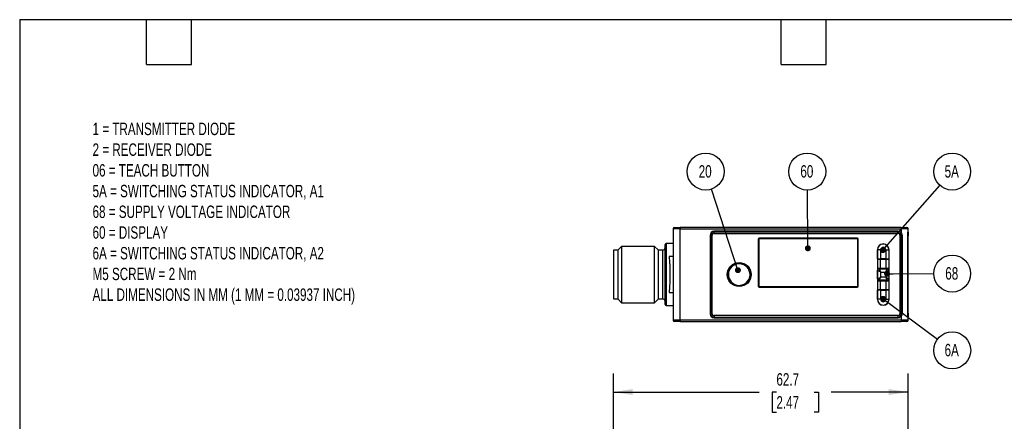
# Model space of a CAD drawing. Header units: millimetres. Extents: x 8 to 341, y 8 to 262.
# Tile 5 of 8: x 8 to 217, y 176 to 262. Entities that reach past the tile are written whole.
import ezdxf

# ---------------------------------------------------------------- set-up
doc = ezdxf.new("R2010")
doc.units = ezdxf.units.MM
doc.header["$LTSCALE"] = 1.25
doc.layers.add('DIMENSIONS', color=140, linetype='Continuous', lineweight=25)
doc.layers.add('TEXT', color=140, linetype='Continuous', lineweight=25)
doc.styles.add('SLDTEXTSTYLE0', font='TXT', dxfattribs={"width": 0.7})
doc.dimstyles.new('SLDDIMSTYLE1', dxfattribs={"dimtxt": 2.69751, "dimasz": 4.1275, "dimexe": 0, "dimexo": 0.0625, "dimgap": 0.674377, "dimtad": 0, "dimtih": 1, "dimtoh": 1, "dimrnd": 1e-09, "dimzin": 12, "dimdsep": 46, "dimtxsty": 'SLDTEXTSTYLE0', "dimsah": 1, "dimcen": 0.09, "dimadec": 0, "dimazin": 3, "dimtfac": 1, "dimtofl": 0, "dimtmove": 0, "dimatfit": 3, "dimfxl": 0, "dimfrac": 2, "dimtolj": 1, "dimtzin": 12, "dimarcsym": 0})
doc.dimstyles.new('SLDDIMSTYLE6', dxfattribs={"dimtxt": 0.18, "dimasz": 1.27, "dimexe": 0, "dimexo": 0.0625, "dimgap": 0, "dimtad": 0, "dimtih": 1, "dimtoh": 1, "dimdec": 0, "dimrnd": 1e-09, "dimzin": 0, "dimdsep": 46, "dimtxsty": 'Standard', "dimblk1": 'DOT', "dimblk2": 'DOT', "dimsah": 1, "dimcen": 0.09, "dimadec": 0, "dimazin": 0, "dimtfac": 1.27, "dimtdec": 0, "dimtofl": 0, "dimtmove": 0, "dimatfit": 3, "dimldrblk": 'DOT', "dimfxl": 0, "dimfrac": 2, "dimtolj": 1, "dimtzin": 0, "dimarcsym": 0})

# ---------------------------------------------------------------- blocks, each defined once
blk = doc.blocks.new('_D_4')
at = {"layer": 'DIMENSIONS'}
for p, q in [((134.17, 124.12), (134.17, 186.63)), ((196.85, 160.56), (196.85, 186.63)), ((134.17, 182.66), (165.18, 182.66)), ((168.84, 182.66), (167.93, 182.66)), ((167.93, 182.66), (167.93, 178.38)), ((176.85, 182.66), (177.76, 182.66)), ((177.76, 182.66), (177.76, 178.38)), ((196.85, 182.66), (180.51, 182.66)), ((167.93, 178.38), (168.84, 178.38)), ((177.76, 178.38), (176.85, 178.38))]:
    blk.add_line(p, q, dxfattribs=at)
for points in [[(134.17, 182.66), (138.3, 182.03), (138.3, 183.3)], [(196.85, 182.66), (192.72, 183.3), (192.72, 182.03)]]:
    blk.add_solid(points, dxfattribs=at)
at = {"layer": 'DIMENSIONS', "char_height": 2.646, "attachment_point": 1, "style": 'SLDTEXTSTYLE0'}
for s, insert in [('62.7', (168.84, 186.68)), ('2.47', (168.84, 181.79))]:
    blk.add_mtext(s, dxfattribs=dict(at, insert=insert))
blk = doc.blocks.new('SW_NOTE_0')
at = {"layer": 'DIMENSIONS', "color": 0}
blk.add_circle((3.93, 0.01), 3.93, dxfattribs=at)
at = {"layer": 'DIMENSIONS', "color": 0, "insert": (3.84, 1.38), "char_height": 2.646, "attachment_point": 2, "style": 'SLDTEXTSTYLE0'}
blk.add_mtext('68', dxfattribs=at)
blk = doc.blocks.new('_Dot')
at = {"color": 0, "linetype": 'ByBlock', "lineweight": -2}
blk.add_line((-0.5, 0), (-1, 0), dxfattribs=at)
at = {"color": 0, "linetype": 'ByBlock', "const_width": 0.5}
blk.add_lwpolyline([(-0.25, 0, 1), (0.25, 0, 1)], format="xyb", close=True, dxfattribs=at)
blk = doc.blocks.new('SW_NOTE_0_1')
at = {"layer": 'DIMENSIONS', "color": 0}
blk.add_circle((3.15, -2.35), 3.93, dxfattribs=at)
at = {"layer": 'DIMENSIONS', "color": 0, "insert": (3.05, -0.98), "char_height": 2.646, "attachment_point": 2, "style": 'SLDTEXTSTYLE0'}
blk.add_mtext('6A', dxfattribs=at)
blk = doc.blocks.new('SW_NOTE_0_2')
at = {"layer": 'DIMENSIONS', "color": 0}
blk.add_circle((2.6, 2.95), 3.93, dxfattribs=at)
at = {"layer": 'DIMENSIONS', "color": 0, "insert": (2.51, 4.32), "char_height": 2.646, "attachment_point": 2, "style": 'SLDTEXTSTYLE0'}
blk.add_mtext('5A', dxfattribs=at)
blk = doc.blocks.new('SW_NOTE_0_3')
at = {"layer": 'DIMENSIONS', "color": 0}
blk.add_circle((-0.03, 3.93), 3.93, dxfattribs=at)
at = {"layer": 'DIMENSIONS', "color": 0, "insert": (-0.12, 5.31), "char_height": 2.646, "attachment_point": 2, "style": 'SLDTEXTSTYLE0'}
blk.add_mtext('60', dxfattribs=at)
blk = doc.blocks.new('SW_NOTE_0_4')
at = {"layer": 'DIMENSIONS', "color": 0}
blk.add_circle((-1.22, 3.74), 3.93, dxfattribs=at)
at = {"layer": 'DIMENSIONS', "color": 0, "insert": (-1.32, 5.11), "char_height": 2.646, "attachment_point": 2, "style": 'SLDTEXTSTYLE0'}
blk.add_mtext('20', dxfattribs=at)

msp = doc.modelspace()

# ---------------------------------------------------------------- linework, layer by layer
for p, q in [((148.352, 217.379), (146.852, 217.379)), ((146.852, 217.379), (146.852, 197.979)), ((148.352, 217.679), (148.352, 217.379)), ((195.352, 217.679), (148.352, 217.679)), ((148.352, 217.379), (195.352, 217.379)), ((148.352, 197.979), (148.352, 217.379)), ((154.752, 216.054), (154.752, 199.304)), ((154.902, 216.054), (154.902, 199.304)), ((155.202, 216.054), (154.902, 216.054)), ((155.202, 199.304), (155.202, 216.054)), ((194.727, 216.879), (155.577, 216.879)), ((155.577, 216.429), (155.577, 216.729)), ((194.727, 216.729), (155.577, 216.729)), ((155.577, 216.429), (194.727, 216.429)), ((194.727, 216.429), (194.727, 216.729)), ((195.102, 216.054), (195.102, 199.304)), ((195.102, 216.054), (195.402, 216.054)), ((195.352, 217.679), (195.352, 217.379)), ((196.852, 217.379), (195.352, 217.379)), ((195.352, 217.379), (195.352, 216.593)), ((195.402, 199.304), (195.402, 216.054)), ((195.552, 216.054), (195.552, 199.304)), ((196.799, 216.679), (196.852, 216.679)), ((196.799, 198.679), (196.799, 216.679)), ((196.799, 215.929), (196.852, 215.929)), ((196.852, 216.679), (196.852, 217.379)), ((196.852, 216.679), (196.852, 215.929)), ((196.852, 199.429), (196.852, 215.929)), ((135.933, 213.679), (135.171, 212.917)), ((142.909, 213.679), (135.933, 213.679)), ((135.933, 213.679), (135.933, 201.679)), ((143.671, 212.917), (142.909, 213.679)), ((142.909, 201.679), (142.909, 213.679)), ((146.852, 214.279), (145.371, 214.279)), ((145.371, 214.279), (145.371, 207.679)), ((164.952, 215.229), (164.952, 205.209)), ((165.077, 215.104), (165.077, 205.334)), ((186.052, 215.429), (165.152, 215.429)), ((185.927, 215.304), (165.277, 215.304)), ((186.127, 205.334), (186.127, 215.104)), ((186.252, 205.209), (186.252, 215.229)), ((135.171, 212.879), (134.171, 212.879)), ((134.171, 212.879), (134.171, 202.479)), ((135.171, 202.441), (135.171, 212.917)), ((143.671, 212.917), (143.671, 202.441)), ((144.671, 212.879), (143.671, 212.879)), ((144.671, 207.679), (144.671, 212.879)), ((146.852, 211.506), (146.025, 211.506)), ((190.301, 212.954), (190.301, 210.867)), ((191.026, 212.954), (190.326, 212.954)), ((190.326, 211.029), (190.326, 212.954)), ((191.026, 211.029), (191.026, 212.954)), ((192.076, 212.954), (192.776, 212.954)), ((192.076, 212.954), (192.076, 211.029)), ((192.776, 212.954), (192.776, 211.029)), ((192.801, 210.867), (192.801, 212.954)), ((190.301, 210.867), (190.301, 209.067)), ((191.001, 210.867), (190.301, 210.867)), ((190.326, 211.029), (191.026, 211.029)), ((191.001, 209.067), (191.001, 210.867)), ((192.101, 210.867), (191.001, 210.867)), ((192.076, 211.029), (191.026, 211.029)), ((192.076, 211.029), (192.776, 211.029)), ((192.101, 210.867), (192.101, 209.067)), ((192.801, 210.867), (192.101, 210.867)), ((192.801, 209.067), (192.801, 210.867)), ((144.671, 202.479), (144.671, 207.679)), ((145.371, 207.679), (145.371, 201.079)), ((190.301, 209.067), (191.001, 209.067)), ((190.301, 209.067), (190.301, 206.292)), ((190.326, 206.754), (190.326, 208.604)), ((190.626, 208.904), (192.476, 208.904)), ((191.001, 209.067), (192.101, 209.067)), ((191.026, 207.154), (191.026, 208.204)), ((191.026, 208.204), (192.076, 208.204)), ((192.076, 208.204), (192.076, 207.154)), ((192.101, 209.067), (192.801, 209.067)), ((192.776, 208.604), (192.776, 206.754)), ((192.801, 206.292), (192.801, 209.067)), ((190.301, 206.292), (190.301, 204.492)), ((191.001, 206.292), (190.301, 206.292)), ((192.476, 206.454), (190.626, 206.454)), ((191.001, 204.492), (191.001, 206.292)), ((192.101, 206.292), (191.001, 206.292)), ((192.076, 207.154), (191.026, 207.154)), ((192.101, 206.292), (192.101, 204.492)), ((192.801, 206.292), (192.101, 206.292)), ((192.801, 204.492), (192.801, 206.292)), ((146.025, 203.852), (146.852, 203.852)), ((165.152, 205.009), (186.052, 205.009)), ((165.277, 205.134), (185.927, 205.134)), ((190.301, 204.492), (191.001, 204.492)), ((190.301, 204.492), (190.301, 202.404)), ((191.026, 204.329), (190.326, 204.329)), ((190.326, 202.404), (190.326, 204.329)), ((191.001, 204.492), (192.101, 204.492)), ((191.026, 202.404), (191.026, 204.329)), ((191.026, 204.329), (192.076, 204.329)), ((192.776, 204.329), (192.076, 204.329)), ((192.076, 204.329), (192.076, 202.404)), ((192.101, 204.492), (192.801, 204.492)), ((192.776, 204.329), (192.776, 202.404)), ((192.801, 202.404), (192.801, 204.492)), ((134.171, 202.479), (135.171, 202.479)), ((135.171, 202.441), (135.933, 201.679)), ((135.933, 201.679), (142.909, 201.679)), ((142.909, 201.679), (143.671, 202.441)), ((143.671, 202.479), (144.671, 202.479)), ((145.371, 201.079), (146.852, 201.079)), ((191.026, 202.404), (190.326, 202.404)), ((192.076, 202.404), (192.776, 202.404)), ((155.202, 199.304), (154.902, 199.304)), ((194.727, 198.929), (155.577, 198.929)), ((155.577, 198.929), (155.577, 198.629)), ((194.727, 198.629), (194.727, 198.929)), ((195.102, 199.304), (195.402, 199.304)), ((196.852, 199.429), (196.799, 199.429)), ((196.852, 199.429), (196.852, 198.679)), ((148.352, 197.979), (146.852, 197.979)), ((148.352, 197.979), (148.352, 197.679)), ((195.352, 197.979), (148.352, 197.979)), ((148.352, 197.679), (195.352, 197.679)), ((155.577, 198.629), (194.727, 198.629)), ((155.577, 198.479), (194.727, 198.479)), ((155.617, 198.629), (155.617, 198.591)), ((155.617, 198.591), (194.667, 198.591)), ((194.667, 198.591), (194.667, 198.629)), ((195.352, 198.766), (195.352, 197.979)), ((196.852, 197.979), (195.352, 197.979)), ((195.352, 197.979), (195.352, 197.679)), ((196.852, 198.679), (196.799, 198.679)), ((196.852, 197.979), (196.852, 198.679))]:
    msp.add_line(p, q)
for radius in [2.55, 2.5]:
    msp.add_circle((160.927, 207.679), radius)
for centre, radius, start, end in [((147.152, 217.379), 0.3, 90, 180), ((155.577, 216.054), 0.825, 90, 180), ((155.577, 216.054), 0.675, 90, 180), ((194.727, 216.054), 0.825, 40.74905, 90), ((194.727, 216.054), 0.675, 0, 90), ((196.552, 217.379), 0.3, 0, 90), ((145.371, 214.079), 0.2, 90, 180), ((165.152, 215.229), 0.2, 90, 180), ((165.277, 215.104), 0.2, 90, 180), ((185.927, 215.104), 0.2, 0, 90), ((186.052, 215.229), 0.2, 0, 90), ((191.551, 212.954), 1.25, 0, 180), ((191.551, 212.954), 1.225, 0, 180), ((144.671, 213.379), 0.5, 270, 0), ((191.551, 212.954), 0.525, 0, 180), ((190.626, 208.604), 0.3, 90, 180), ((192.476, 208.604), 0.3, 0, 90), ((165.152, 205.209), 0.2, 180, 270), ((165.277, 205.334), 0.2, 180, 270), ((185.927, 205.334), 0.2, 270, 0), ((186.052, 205.209), 0.2, 270, 0), ((190.626, 206.754), 0.3, 180, 270), ((192.476, 206.754), 0.3, 270, 0), ((144.671, 201.979), 0.5, 0, 90), ((145.371, 201.279), 0.2, 180, 270), ((191.551, 202.404), 1.25, 180, 0), ((191.551, 202.404), 1.225, 180, 0), ((191.551, 202.404), 0.525, 180, 0), ((155.577, 199.304), 0.825, 180, 270), ((155.577, 199.304), 0.675, 180, 270), ((194.727, 199.304), 0.675, 270, 0), ((147.152, 197.979), 0.3, 180, 270), ((155.617, 199.266), 0.675, 224.28362, 270), ((194.667, 199.266), 0.675, 270, 305.30102), ((194.727, 199.304), 0.825, 270, 319.25095), ((196.552, 197.979), 0.3, 270, 0)]:
    msp.add_arc(centre, radius, start, end)
for points in [[(147.152, 217.679), (147.152, 217.679), (147.69, 217.679), (148.352, 217.679)], [(155.577, 216.429), (155.37, 216.429), (155.202, 216.261), (155.202, 216.054)], [(195.352, 217.679), (196.014, 217.679), (196.552, 217.679), (196.552, 217.679)], [(194.727, 198.929), (194.934, 198.929), (195.102, 199.097), (195.102, 199.304)], [(148.352, 197.679), (147.69, 197.679), (147.152, 197.679), (147.152, 197.679)], [(196.552, 197.679), (196.552, 197.679), (196.014, 197.679), (195.352, 197.679)]]:
    msp.add_open_spline(points, degree=3)
for points, knots in [([(195.102, 216.054), (195.102, 216.154), (195.062, 216.249), (194.922, 216.39), (194.826, 216.429), (194.727, 216.429)], [0, 0, 0, 0, 0.5, 0.5, 1, 1, 1, 1]), ([(195.352, 216.593), (195.416, 216.518), (195.466, 216.433), (195.535, 216.249), (195.552, 216.153), (195.552, 216.054)], [0, 0, 0, 0, 0.5, 0.5, 1, 1, 1, 1]), ([(145.171, 207.679), (145.171, 205.982), (145.171, 204.354), (145.171, 201.953), (145.171, 201.279), (145.171, 201.279), (145.171, 201.953), (145.171, 204.354), (145.171, 205.982), (145.171, 209.376), (145.171, 211.004), (145.171, 213.405), (145.171, 214.079), (145.171, 214.079)], [0, 0, 0, 0, 0.1666667, 0.1666667, 0.3333333, 0.3333333, 0.5, 0.5, 0.6666667, 0.6666667, 0.8333333, 0.8333333, 1, 1, 1, 1]), ([(146.025, 211.506), (146.095, 210.949), (146.126, 210.344), (146.155, 209.367), (146.161, 209.033), (146.169, 208.363), (146.171, 208.025), (146.171, 207.343), (146.169, 206.999), (146.162, 206.329), (146.156, 206), (146.137, 205.352), (146.123, 205.032), (146.085, 204.422), (146.06, 204.131), (146.025, 203.852)], [0, 0, 0, 0, 0.25, 0.25, 0.375, 0.375, 0.5, 0.5, 0.625, 0.625, 0.75, 0.75, 0.875, 0.875, 1, 1, 1, 1]), ([(161.878, 209.773), (162.433, 209.521), (162.866, 209.059), (163.294, 207.917), (163.273, 207.284), (162.769, 206.173), (162.307, 205.74), (161.164, 205.311), (160.532, 205.333), (159.421, 205.837), (158.988, 206.299), (158.559, 207.442), (158.58, 208.074), (159.085, 209.185), (159.547, 209.618), (160.689, 210.047), (161.322, 210.026), (161.878, 209.773)], [0, 0, 0, 0, 0.125, 0.125, 0.25, 0.25, 0.375, 0.375, 0.5, 0.5, 0.625, 0.625, 0.75, 0.75, 0.875, 0.875, 1, 1, 1, 1]), ([(145.171, 201.279), (145.171, 201.279), (145.171, 201.953), (145.171, 204.354), (145.171, 205.982), (145.171, 207.679)], [0, 0, 0, 0, 0.5, 0.5, 1, 1, 1, 1]), ([(191.026, 208.204), (190.999, 208.22), (190.948, 208.249), (190.877, 208.289), (190.819, 208.323), (190.738, 208.369), (190.639, 208.425), (190.528, 208.489), (190.439, 208.54), (190.374, 208.576), (190.334, 208.6), (190.329, 208.603), (190.326, 208.604)], [0, 0, 0, 0, 0.0800132, 0.1492545, 0.2077233, 0.2554209, 0.3975868, 0.5226818, 0.6509949, 0.7726092, 0.8885501, 1, 1, 1, 1]), ([(190.626, 208.904), (190.626, 208.904), (190.669, 208.829), (190.818, 208.569), (190.922, 208.387), (191.026, 208.204)], [0, 0, 0, 0, 0.5, 0.5, 1, 1, 1, 1]), ([(192.076, 208.204), (192.092, 208.232), (192.121, 208.283), (192.161, 208.353), (192.195, 208.412), (192.241, 208.493), (192.298, 208.592), (192.361, 208.703), (192.412, 208.792), (192.449, 208.857), (192.472, 208.897), (192.475, 208.902), (192.476, 208.904)], [0, 0, 0, 0, 0.0800132, 0.1492545, 0.2077233, 0.2554209, 0.3975868, 0.5226818, 0.6509949, 0.7726092, 0.8885501, 1, 1, 1, 1]), ([(192.776, 208.604), (192.776, 208.604), (192.774, 208.603), (192.761, 208.595), (192.741, 208.583), (192.711, 208.566), (192.673, 208.545), (192.627, 208.518), (192.56, 208.48), (192.464, 208.425), (192.347, 208.359), (192.215, 208.283), (192.128, 208.233), (192.076, 208.204)], [0, 0, 0, 0, 0.0632639, 0.1278195, 0.1939053, 0.2617438, 0.3315409, 0.4034854, 0.4777499, 0.602766, 0.7449096, 0.8509497, 1, 1, 1, 1]), ([(190.326, 206.754), (190.326, 206.754), (190.402, 206.797), (190.661, 206.945), (190.843, 207.049), (191.026, 207.154)], [0, 0, 0, 0, 0.5, 0.5, 1, 1, 1, 1]), ([(191.026, 207.154), (191.011, 207.127), (190.982, 207.076), (190.941, 207.005), (190.908, 206.947), (190.861, 206.865), (190.805, 206.766), (190.741, 206.656), (190.691, 206.567), (190.654, 206.502), (190.631, 206.461), (190.628, 206.457), (190.626, 206.454)], [0, 0, 0, 0, 0.08001317, 0.14925453, 0.20772333, 0.25542092, 0.39758683, 0.52268182, 0.6509949, 0.77260919, 0.88855014, 1, 1, 1, 1]), ([(192.476, 206.454), (192.476, 206.454), (192.433, 206.529), (192.285, 206.789), (192.181, 206.971), (192.076, 207.154)], [0, 0, 0, 0, 0.5, 0.5, 1, 1, 1, 1]), ([(192.076, 207.154), (192.104, 207.138), (192.155, 207.109), (192.225, 207.069), (192.284, 207.036), (192.365, 206.989), (192.464, 206.933), (192.575, 206.869), (192.664, 206.819), (192.729, 206.782), (192.769, 206.759), (192.774, 206.756), (192.776, 206.754)], [0, 0, 0, 0, 0.0800132, 0.1492545, 0.2077233, 0.2554209, 0.3975868, 0.5226818, 0.6509949, 0.7726092, 0.8885501, 1, 1, 1, 1]), ([(155.202, 199.304), (155.202, 199.205), (155.241, 199.109), (155.382, 198.969), (155.477, 198.929), (155.577, 198.929)], [0, 0, 0, 0, 0.5, 0.5, 1, 1, 1, 1]), ([(195.552, 199.304), (195.552, 199.205), (195.534, 199.109), (195.466, 198.924), (195.416, 198.841), (195.352, 198.766)], [0, 0, 0, 0, 0.5, 0.5, 1, 1, 1, 1])]:
    msp.add_open_spline(points, degree=3, knots=knots)
at = {"layer": 'TEXT'}
for p, q in [((7.937, 261.938), (341.312, 261.938)), ((7.937, 261.938), (7.937, 7.937)), ((34.925, 252.412), (34.925, 261.938)), ((44.45, 252.412), (44.45, 261.938)), ((169.863, 252.412), (169.863, 261.938)), ((179.387, 252.412), (179.387, 261.938)), ((34.925, 252.412), (44.45, 252.412)), ((169.863, 252.412), (179.387, 252.412))]:
    msp.add_line(p, q, dxfattribs=at)

# ---------------------------------------------------------------- block references
at = {"layer": 'DIMENSIONS'}
for name, p in [('SW_NOTE_0_4', (155.016, 225.851)), ('SW_NOTE_0_3', (175.432, 225.657)), ('SW_NOTE_0_2', (203.612, 226.641)), ('SW_NOTE_0', (202.284, 207.867)), ('SW_NOTE_0_1', (203.066, 193.892))]:
    msp.add_blockref(name, p, dxfattribs=at)

# ---------------------------------------------------------------- texts
at = {"layer": 'DIMENSIONS', "insert": (23.433, 240.006), "char_height": 2.645833, "attachment_point": 1, "style": 'SLDTEXTSTYLE0'}
msp.add_mtext('1 = TRANSMITTER DIODE^J2 = RECEIVER DIODE^J06 = TEACH BUTTON^J5A = SWITCHING STATUS INDICATOR, A1^J68 = SUPPLY VOLTAGE INDICATOR^J60 = DISPLAY^J6A = SWITCHING STATUS INDICATOR, A2^JM5 SCREW = 2 Nm^JALL DIMENSIONS IN MM (1 MM = 0.03937 INCH)', dxfattribs=at)

# ---------------------------------------------------------------- dimensions: what is measured, and where the dimension line sits
at = {"layer": 'DIMENSIONS'}
dim = msp.add_linear_dim(base=(134.171, 182.662), p1=(196.852, 158.97), p2=(134.171, 122.531), dimstyle='SLDDIMSTYLE1', dxfattribs=at)
dim.commit()
dim.dimension.update_dxf_attribs({"geometry": '_D_4', "text_midpoint": (172.845, 182.662), "dimtype": 160})

# ---------------------------------------------------------------- leaders
for points in [[(191.459, 212.881), (203.612, 226.641)], [(160.656, 208.611), (155.016, 225.851)], [(175.524, 213.262), (175.432, 225.657)], [(192.374, 207.849), (202.284, 207.867)], [(191.535, 202.511), (203.066, 193.892)]]:
    msp.add_leader(points, dimstyle='SLDDIMSTYLE6', dxfattribs=at)

doc.saveas('drawing.dxf')
